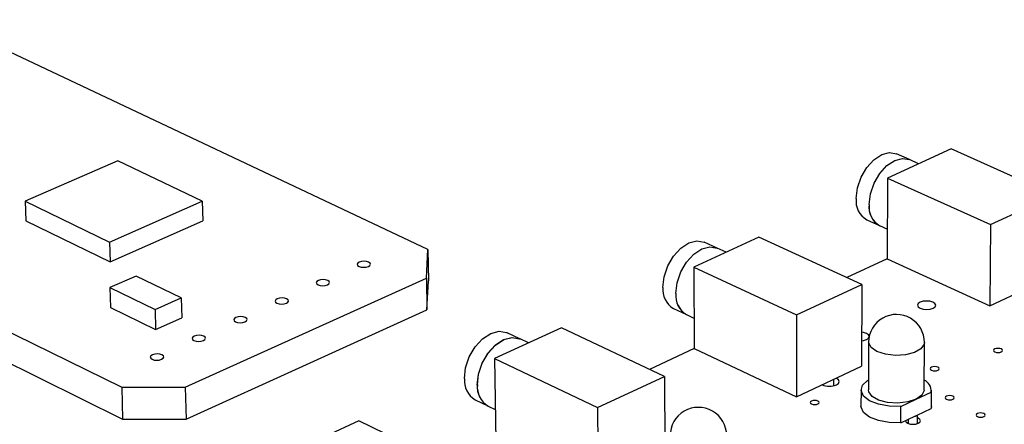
# Model space of a CAD drawing. Extents: x 67 to 205, y 67 to 144.
# Tile 9 of 14: x 101 to 143, y 127 to 144. Entities that reach past the tile are written whole.
import ezdxf

# ---------------------------------------------------------------- set-up
doc = ezdxf.new("R2010")
doc.units = 0
doc.layers.get('0').update_dxf_attribs({"linetype": 'CONTINUOUS'})

msp = doc.modelspace()

# ---------------------------------------------------------------- linework, layer by layer
at = {"color": 7, "linetype": 'CONTINUOUS'}
for p, q in [((118.232, 134.164), (97.359, 144.009)), ((84.266, 138.501), (105.095, 128.259)), ((140.678, 138.475), (137.954, 137.226)), ((138.888, 138.014), (138.336, 138.263)), ((145.094, 136.496), (140.678, 138.475)), ((104.923, 137.955), (100.953, 136.229)), ((108.551, 136.229), (104.923, 137.955)), ((139.284, 137.836), (138.894, 138.012)), ((84.333, 137.172), (105.135, 126.896)), ((137.954, 137.226), (137.938, 133.763)), ((137.954, 137.226), (142.37, 135.229)), ((142.37, 135.229), (145.094, 136.496)), ((100.953, 136.229), (104.579, 134.482)), ((100.953, 136.229), (100.981, 135.39)), ((104.579, 134.482), (108.551, 136.229)), ((108.551, 136.229), (108.573, 135.39)), ((100.981, 135.39), (104.604, 133.64)), ((104.604, 133.64), (108.573, 135.39)), ((137.058, 135.437), (137.609, 135.186)), ((137.614, 135.184), (137.943, 135.034)), ((142.37, 135.229), (142.338, 131.749)), ((104.579, 134.482), (104.604, 133.64)), ((132.433, 134.693), (129.637, 133.41)), ((130.644, 134.224), (130.091, 134.479)), ((136.85, 132.661), (132.433, 134.693)), ((118.167, 132.927), (118.232, 134.164)), ((118.232, 134.164), (118.253, 132.821)), ((131.026, 134.047), (130.649, 134.221)), ((137.938, 133.762), (136.205, 132.958)), ((137.938, 133.763), (142.338, 131.749)), ((129.637, 133.41), (129.65, 129.915)), ((129.637, 133.41), (134.053, 131.359)), ((105.715, 133.026), (104.587, 132.527)), ((107.654, 132.088), (105.715, 133.026)), ((107.824, 128.259), (118.167, 132.927)), ((118.167, 132.927), (118.188, 131.58)), ((118.188, 131.58), (118.253, 132.821)), ((134.053, 131.359), (136.85, 132.661)), ((136.85, 132.661), (136.838, 129.159)), ((142.338, 131.749), (145.052, 133.027)), ((104.587, 132.527), (104.612, 131.68)), ((104.587, 132.527), (106.526, 131.586)), ((106.526, 131.586), (107.654, 132.088)), ((107.654, 132.088), (107.676, 131.241)), ((104.612, 131.68), (106.55, 130.738)), ((106.526, 131.586), (106.55, 130.738)), ((107.861, 126.896), (118.188, 131.58)), ((128.77, 131.63), (129.321, 131.372)), ((106.55, 130.738), (107.676, 131.241)), ((129.326, 131.37), (129.645, 131.221)), ((134.053, 131.359), (134.051, 127.847)), ((123.968, 130.809), (121.096, 129.492)), ((122.18, 130.331), (121.628, 130.593)), ((128.384, 128.722), (123.968, 130.809)), ((122.547, 130.157), (122.186, 130.329)), ((137.141, 130.188), (137.133, 128.146)), ((139.519, 128.135), (139.532, 130.176)), ((129.651, 129.915), (127.739, 129.027)), ((129.65, 129.915), (134.051, 127.847)), ((121.096, 129.492), (125.512, 127.385)), ((121.096, 129.492), (121.141, 125.964)), ((134.051, 127.847), (136.838, 129.159)), ((125.512, 127.385), (128.384, 128.722)), ((128.384, 128.722), (128.403, 125.188)), ((135.641, 128.321), (135.642, 128.596)), ((105.095, 128.259), (107.824, 128.259)), ((105.095, 128.259), (105.135, 126.896)), ((107.824, 128.259), (107.861, 126.896)), ((136.815, 128.147), (136.813, 127.445)), ((139.177, 127.745), (139.827, 128.054)), ((139.827, 128.054), (139.822, 127.352)), ((139.832, 127.431), (139.837, 128.133)), ((120.259, 127.722), (120.81, 127.457)), ((138.526, 127.436), (139.177, 127.745)), ((120.816, 127.454), (121.124, 127.306)), ((125.512, 127.385), (125.54, 123.84)), ((138.522, 126.733), (138.526, 127.436)), ((139.228, 127.069), (139.822, 127.352)), ((139.832, 127.431), (139.822, 127.352)), ((105.135, 126.896), (107.861, 126.896)), ((115.273, 126.82), (112.323, 125.466)), ((119.687, 124.676), (115.273, 126.82)), ((138.522, 126.733), (139.118, 127.017)), ((138.842, 126.885), (138.841, 126.707)), ((139.118, 127.017), (139.228, 127.069)), ((139.239, 126.705), (139.241, 127.075))]:
    msp.add_line(p, q, dxfattribs=at)
for points in [[(136.61, 136.348), (136.665, 136.8), (136.821, 137.257), (137.064, 137.674), (137.369, 138.01), (137.706, 138.231), (138.042, 138.317), (138.336, 138.263)], [(137.162, 136.097), (137.217, 136.55), (137.374, 137.007), (137.616, 137.424), (137.921, 137.76), (138.258, 137.982), (138.595, 138.068), (138.888, 138.014)], [(137.167, 136.095), (137.223, 136.547), (137.379, 137.004), (137.622, 137.421), (137.927, 137.758), (138.264, 137.98), (138.6, 138.066), (138.894, 138.012)], [(128.315, 132.539), (128.368, 132.996), (128.525, 133.458), (128.771, 133.881), (129.083, 134.222), (129.428, 134.448), (129.774, 134.538), (130.086, 134.482), (130.091, 134.479)], [(128.867, 132.282), (128.92, 132.738), (129.077, 133.201), (129.324, 133.624), (129.635, 133.966), (129.981, 134.193), (130.326, 134.282), (130.638, 134.226), (130.644, 134.224)], [(128.873, 132.279), (128.925, 132.736), (129.083, 133.199), (129.329, 133.622), (129.641, 133.963), (129.986, 134.19), (130.332, 134.28), (130.644, 134.224), (130.649, 134.221)], [(115.278, 133.439), (115.368, 133.41), (115.476, 133.4), (115.586, 133.41), (115.68, 133.439), (115.744, 133.481), (115.769, 133.532), (115.75, 133.582), (115.691, 133.624), (115.601, 133.653), (115.492, 133.663), (115.383, 133.653), (115.289, 133.624), (115.225, 133.582), (115.2, 133.532), (115.219, 133.481), (115.278, 133.439)], [(113.521, 132.651), (113.612, 132.622), (113.72, 132.612), (113.83, 132.622), (113.924, 132.651), (113.989, 132.694), (114.014, 132.744), (113.996, 132.795), (113.937, 132.837), (113.846, 132.866), (113.738, 132.876), (113.628, 132.866), (113.534, 132.837), (113.469, 132.795), (113.444, 132.744), (113.462, 132.694), (113.521, 132.651)], [(111.755, 131.858), (111.845, 131.83), (111.954, 131.82), (112.064, 131.83), (112.159, 131.858), (112.224, 131.902), (112.25, 131.952), (112.232, 132.003), (112.173, 132.046), (112.082, 132.075), (111.974, 132.085), (111.864, 132.075), (111.769, 132.046), (111.704, 132.003), (111.678, 131.952), (111.696, 131.902), (111.755, 131.858)], [(139.907, 131.645), (139.99, 131.704), (140.018, 131.774), (139.987, 131.843), (139.901, 131.902), (139.773, 131.941), (139.623, 131.955), (139.474, 131.941), (139.348, 131.902), (139.265, 131.843), (139.236, 131.774), (139.267, 131.704), (139.353, 131.645), (139.481, 131.606), (139.631, 131.592), (139.781, 131.606), (139.907, 131.645)], [(110.399, 131.25), (110.309, 131.279), (110.2, 131.289), (110.089, 131.279), (109.994, 131.25), (109.929, 131.207), (109.903, 131.156), (109.92, 131.105), (109.979, 131.062), (110.07, 131.033), (110.179, 131.023), (110.289, 131.033), (110.385, 131.062), (110.45, 131.105), (110.476, 131.156), (110.458, 131.207), (110.399, 131.25)], [(119.798, 128.628), (119.849, 129.089), (120.007, 129.557), (120.257, 129.986), (120.575, 130.333), (120.929, 130.564), (121.285, 130.657), (121.607, 130.603), (121.628, 130.593)], [(137.046, 130.304), (137.131, 130.363), (137.16, 130.433), (137.129, 130.503), (137.043, 130.563), (136.915, 130.602), (136.843, 130.613)], [(108.616, 130.451), (108.526, 130.48), (108.416, 130.49), (108.306, 130.48), (108.21, 130.451), (108.144, 130.407), (108.118, 130.356), (108.135, 130.304), (108.194, 130.261), (108.285, 130.232), (108.394, 130.222), (108.505, 130.232), (108.6, 130.261), (108.666, 130.304), (108.693, 130.356), (108.675, 130.407), (108.616, 130.451)], [(120.35, 128.364), (120.4, 128.825), (120.559, 129.294), (120.809, 129.722), (121.127, 130.07), (121.481, 130.302), (121.837, 130.395), (122.159, 130.341), (122.18, 130.331)], [(120.356, 128.361), (120.406, 128.823), (120.564, 129.291), (120.815, 129.72), (121.133, 130.067), (121.487, 130.299), (121.842, 130.392), (122.164, 130.338), (122.186, 130.329)], [(136.842, 130.253), (136.919, 130.264), (137.046, 130.304)], [(106.823, 129.646), (106.733, 129.675), (106.623, 129.686), (106.512, 129.675), (106.416, 129.646), (106.35, 129.603), (106.323, 129.551), (106.34, 129.499), (106.399, 129.456), (106.489, 129.426), (106.599, 129.416), (106.71, 129.426), (106.806, 129.456), (106.873, 129.499), (106.899, 129.551), (106.882, 129.603), (106.823, 129.646)], [(142.83, 129.773), (142.87, 129.802), (142.884, 129.837), (142.868, 129.871), (142.826, 129.9), (142.763, 129.919), (142.69, 129.926), (142.617, 129.919), (142.555, 129.9), (142.515, 129.871), (142.501, 129.837), (142.517, 129.802), (142.559, 129.773), (142.622, 129.754), (142.695, 129.747), (142.768, 129.754), (142.83, 129.773)], [(140.113, 128.988), (140.154, 129.018), (140.168, 129.052), (140.152, 129.086), (140.11, 129.115), (140.048, 129.135), (139.974, 129.142), (139.901, 129.135), (139.839, 129.115), (139.798, 129.086), (139.784, 129.052), (139.8, 129.018), (139.842, 128.988), (139.905, 128.969), (139.978, 128.962), (140.051, 128.969), (140.113, 128.988)], [(135.756, 128.36), (135.85, 128.426), (135.882, 128.504), (135.848, 128.583), (135.754, 128.649)], [(138.526, 127.436), (138.027, 127.446), (137.562, 127.531), (137.179, 127.682), (136.922, 127.884), (136.817, 128.113), (136.876, 128.344), (137.091, 128.554), (137.135, 128.581)], [(139.177, 127.745), (138.817, 127.629), (138.391, 127.581), (137.955, 127.61), (137.57, 127.71), (137.288, 127.869), (137.146, 128.065), (137.133, 128.146)], [(139.519, 128.135), (139.518, 128.116), (139.422, 127.916), (139.177, 127.745)], [(134.966, 127.542), (135.008, 127.571), (135.022, 127.606), (135.007, 127.641), (134.965, 127.67), (134.903, 127.69), (134.829, 127.697), (134.755, 127.69), (134.693, 127.67), (134.651, 127.641), (134.637, 127.606), (134.652, 127.571), (134.693, 127.542), (134.756, 127.522), (134.83, 127.515), (134.904, 127.522), (134.966, 127.542)], [(140.759, 127.747), (140.8, 127.776), (140.813, 127.811), (140.798, 127.846), (140.755, 127.875), (140.693, 127.895), (140.619, 127.901), (140.545, 127.895), (140.483, 127.875), (140.442, 127.846), (140.428, 127.811), (140.444, 127.776), (140.486, 127.747), (140.549, 127.727), (140.623, 127.72), (140.697, 127.727), (140.759, 127.747)], [(138.522, 126.733), (138.024, 126.743), (137.559, 126.828), (137.177, 126.98), (136.919, 127.181), (136.814, 127.411), (136.813, 127.445)], [(142.085, 127.003), (142.126, 127.032), (142.14, 127.067), (142.124, 127.102), (142.081, 127.131), (142.018, 127.151), (141.944, 127.158), (141.87, 127.151), (141.808, 127.131), (141.767, 127.102), (141.753, 127.067), (141.769, 127.032), (141.812, 127.003), (141.875, 126.983), (141.949, 126.976), (142.023, 126.983), (142.085, 127.003)], [(138.723, 126.828), (138.723, 126.823), (138.748, 126.766), (138.818, 126.717), (138.922, 126.684), (139.044, 126.673), (139.165, 126.684), (139.268, 126.717)], [(139.268, 126.717), (139.336, 126.766), (139.359, 126.823), (139.333, 126.88), (139.264, 126.929), (139.24, 126.939)]]:
    msp.add_lwpolyline(points, dxfattribs=at)
at = {"color": 8, "linetype": 'CONTINUOUS'}
for points in [[(137.497, 129.789), (137.246, 129.958), (137.143, 130.158), (137.141, 130.188)], [(139.532, 130.176), (139.522, 130.106), (139.386, 129.912), (139.108, 129.754), (138.726, 129.654), (138.29, 129.625), (137.861, 129.672), (137.497, 129.789)]]:
    msp.add_lwpolyline(points, dxfattribs=at)
at = {"color": 7, "linetype": 'CONTINUOUS'}
for centre, radius, start, end in [((137.493, 136.216), 0.893, 171.5126, 240.8216), ((138.044, 135.965), 0.892, 171.4522, 240.8009), ((138.05, 135.962), 0.892, 171.4516, 240.8006), ((129.261, 132.444), 0.95, 174.2301, 238.8916), ((129.812, 132.185), 0.95, 174.1774, 238.8651), ((129.818, 132.183), 0.95, 174.1769, 238.8649), ((138.336, 130.184), 1.195, 359.6245, 179.8309), ((120.756, 128.544), 0.961, 174.9939, 238.8938), ((139.293, 128.086), 0.535, 356.5109, 64.7217), ((121.307, 128.279), 0.961, 174.9413, 238.8692), ((121.312, 128.276), 0.961, 174.9408, 238.8689), ((135.448, 129.103), 0.804, 247.4991, 292.5057), ((129.837, 126.187), 1.211, 0.107, 180.2941), ((139.095, 127.206), 0.191, 276.9837, 313.921)]:
    msp.add_arc(centre, radius, start, end, dxfattribs=at)

doc.saveas('drawing.dxf')
